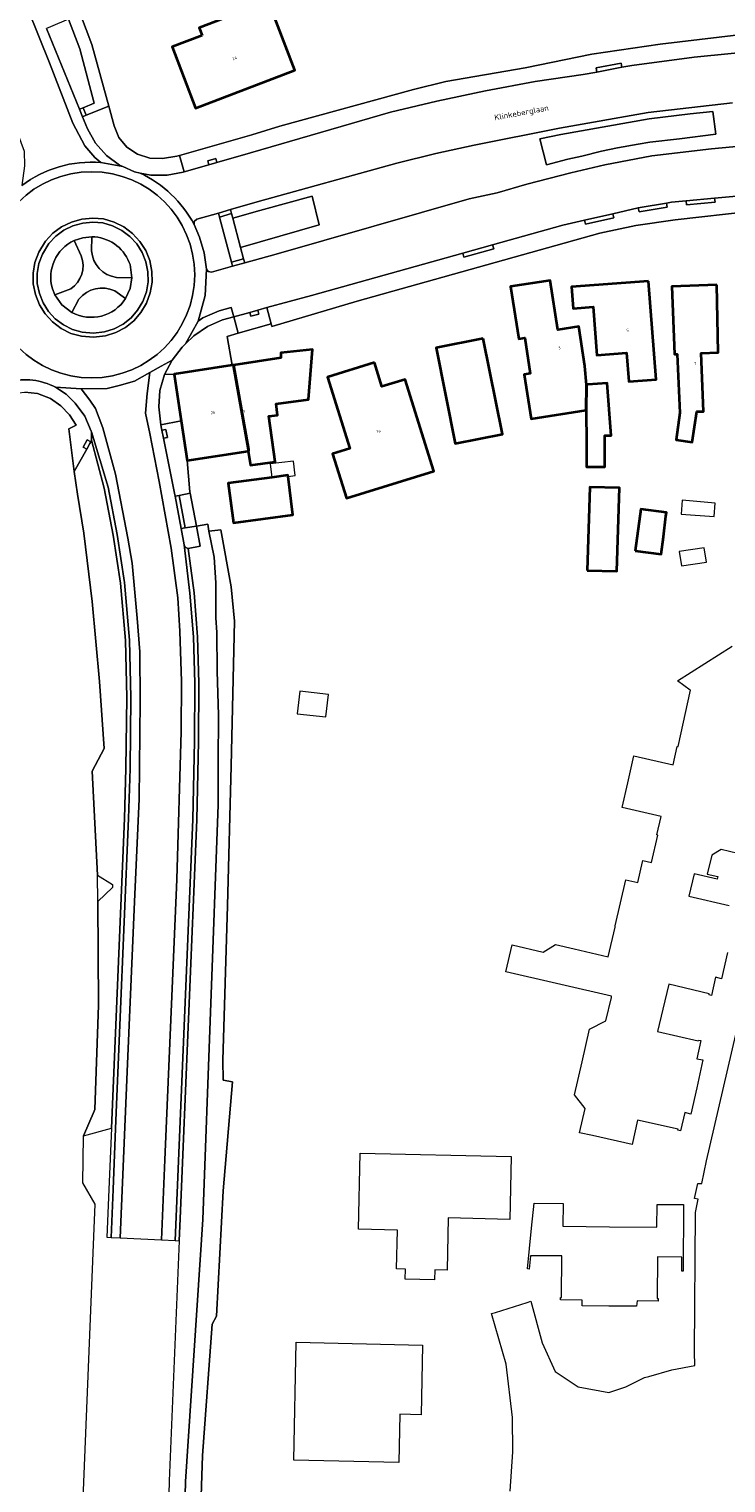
# Model space of a CAD drawing. Header units: metres. Extents: x 183400 to 185591, y 327112 to 329102.
# Tile 4 of 107: x 183816 to 183901, y 327312 to 327490. Entities that reach past the tile are written whole.
import ezdxf

# ---------------------------------------------------------------- set-up
doc = ezdxf.new("R2010")
doc.units = ezdxf.units.M
for name, color, linetype, lineweight in [('B-WE-GR-BEPLANTING_CULTUUR_BODEMBEDEKKER-GV', 90, 'Continuous', 18), ('B-WE-GR-BEPLANTING_CULTUUR_HEESTERS-GV', 90, 'Continuous', 18), ('B-WE-GR-BEPLANTING_CULTUUR_VASTE PLANTENVAK-GV', 90, 'Continuous', 18), ('B-WE-GR-GRAS-GV', 60, 'Continuous', 13), ('B-WE-IE-MEUBILAIR_WEGMEUBILAIR-G', 7, 'Continuous', 18), ('B-WE-OG-BEBOUWING-GV', 7, 'Continuous', 35), ('B-WE-OG-BEBOUWING_HUISNUMMER-T18', 10, 'Continuous', 18), ('B-WE-OG-BEBOUWING_LUIFEL-GV', 7, 'Continuous', 18), ('B-WE-OG-BEBOUWING_OVERIG-GV', 7, 'Continuous', 18), ('B-WE-OG-BEBOUWING_STRAATNAAM-T35', 50, 'Continuous', 35), ('B-WE-OG-TERREIN_ERF-GV', 7, 'Continuous', 18), ('B-WE-VH-VERHARDING_ASFALT-GV', 252, 'Continuous', 18), ('B-WE-VH-VERHARDING_BETON-GV', 252, 'Continuous', 18), ('B-WE-VH-VERHARDING_BETONSTRAATSTEEN-GV', 252, 'Continuous', 18), ('B-WE-VH-VERHARDING_TEGEL-GV', 252, 'Continuous', 18)]:
    doc.layers.add(name, color=color, linetype=linetype, lineweight=lineweight)
doc.styles.add('NLCS-ISO-M200-T25', font='NLCS-ISO.ttf')

msp = doc.modelspace()

# ---------------------------------------------------------------- linework, layer by layer
at = {"layer": 'B-WE-GR-BEPLANTING_CULTUUR_BODEMBEDEKKER-GV', "flags": 128}
msp.add_lwpolyline([(183818.819, 327490.08), (183818.329, 327489.876), (183822.361, 327479.991), (183822.822, 327480.186), (183824.158, 327480.751), (183822.416, 327487.375), (183821.047, 327491.007), (183818.819, 327490.08)], close=True, dxfattribs=at)
for points in [[(183821.306, 327457.995, 0.3434201), (183822.593, 327462.062), (183821.726, 327463.919, 0.3697428), (183819.058, 327458.029), (183819.356, 327457.289)], [(183828.796, 327459.349), (183828.577, 327460.984), (183828.452, 327461.242, 0.3054794), (183823.87, 327464.386), (183823.856, 327462.681, 0.3544732), (183826.895, 327459.412)], [(183828.017, 327456.834), (183826.688, 327457.764, 0.3517429), (183822.31, 327456.734), (183821.442, 327455.131, 0.3934209)]]:
    msp.add_lwpolyline(points, format="xyb", close=True, dxfattribs=at)
at = {"layer": 'B-WE-GR-BEPLANTING_CULTUUR_HEESTERS-GV', "flags": 128}
for points in [[(183892.159, 327475.971), (183895.801, 327476.379), (183900.227, 327476.94), (183899.873, 327479.736), (183897.094, 327479.444), (183892.062, 327478.819), (183881.256, 327476.906), (183878.7, 327476.391), (183879.511, 327473.207), (183882.135, 327473.888), (183883.843, 327474.251), (183886.262, 327474.849), (183888.21, 327475.254), (183890.716, 327475.729), (183892.159, 327475.971)], [(183842.081, 327463.077), (183851.708, 327465.839), (183850.823, 327469.346), (183844.419, 327467.599), (183841.125, 327466.648), (183842.081, 327463.077)]]:
    msp.add_lwpolyline(points, close=True, dxfattribs=at)
at = {"layer": 'B-WE-GR-BEPLANTING_CULTUUR_VASTE PLANTENVAK-GV', "flags": 128}
msp.add_lwpolyline([(183822.593, 327462.062, -0.3434201), (183821.306, 327457.995), (183819.356, 327457.289), (183820.233, 327456.049), (183821.442, 327455.131), (183822.31, 327456.734, -0.3517429), (183826.688, 327457.764), (183828.017, 327456.834), (183828.576, 327458.039), (183828.796, 327459.349), (183826.895, 327459.412, -0.3544732), (183823.856, 327462.681), (183823.87, 327464.386), (183822.772, 327464.272), (183821.726, 327463.919)], format="xyb", close=True, dxfattribs=at)
at = {"layer": 'B-WE-GR-GRAS-GV', "flags": 128}
for points in [[(183902.25, 327480.77), (183891.95, 327479.59), (183881.1, 327477.67), (183870.65, 327475.6), (183865.97, 327474.56), (183861.2, 327473.38), (183844.129, 327468.66), (183840.84, 327467.711), (183840.84, 327467.711), (183840.969, 327467.228), (183841.125, 327466.648), (183844.419, 327467.599), (183850.823, 327469.346), (183851.708, 327465.839), (183842.081, 327463.077), (183842.455, 327461.681), (183842.584, 327461.198), (183846.443, 327462.265), (183870.06, 327469.04), (183873.48, 327469.75), (183877.1, 327470.84), (183882.51, 327472.23), (183886.63, 327473.19), (183892.41, 327474.29), (183899.7, 327475.16), (183904.92, 327475.62)], [(183834.903, 327293.721), (183835.327, 327312.051), (183837.469, 327344.118), (183839.35, 327394.864), (183839.36, 327400.063), (183839.4, 327405.825), (183839.22, 327411.238), (183839.19, 327415.969), (183839.039, 327417.76), (183839.07, 327422.013), (183838.86, 327425.176), (183838.2, 327428.35), (183838.089, 327429.208), (183836.678, 327428.976), (183836.678, 327428.976), (183837.119, 327426.508), (183835.667, 327426.25), (183836.386, 327420.827), (183836.819, 327415.441), (183836.966, 327409.767), (183836.926, 327402.634), (183836.734, 327393.044), (183834.68, 327344.23), (183834.565, 327341.497), (183833.328, 327312.116), (183832.903, 327293.743)], [(183837.063, 327304.081), (183837.444, 327315.233), (183838.587, 327331.31), (183839.138, 327332.299), (183839.94, 327347.603), (183841.083, 327360.973), (183839.94, 327361.184), (183839.897, 327363.613), (183840.492, 327382.514), (183840.916, 327399.633), (183841.341, 327417.355), (183840.918, 327421.544), (183839.659, 327428.538), (183838.2, 327428.35), (183838.2, 327428.35), (183838.86, 327425.176), (183839.07, 327422.013), (183839.039, 327417.76), (183839.19, 327415.969), (183839.22, 327411.238), (183839.4, 327405.825), (183839.36, 327400.063), (183839.35, 327394.864), (183837.469, 327344.118), (183835.327, 327312.051), (183834.903, 327293.721)]]:
    msp.add_lwpolyline(points, dxfattribs=at)
for points in [[(183892.159, 327475.971), (183890.716, 327475.729), (183888.21, 327475.254), (183886.262, 327474.849), (183883.843, 327474.251), (183882.135, 327473.888), (183879.511, 327473.207), (183878.7, 327476.391), (183881.256, 327476.906), (183892.062, 327478.819), (183897.094, 327479.444), (183899.873, 327479.736), (183900.227, 327476.94), (183895.801, 327476.379), (183892.159, 327475.971)], [(183839.504, 327466.806), (183839.376, 327467.289), (183836.736, 327466.528), (183836.407, 327466.248), (183836.385, 327465.9), (183837.07, 327464.346), (183837.614, 327462.409), (183837.895, 327460.439), (183838.109, 327460.122), (183838.518, 327460.074), (183841.097, 327460.787), (183840.969, 327461.27), (183839.504, 327466.806)]]:
    msp.add_lwpolyline(points, close=True, dxfattribs=at)
at = {"layer": 'B-WE-IE-MEUBILAIR_WEGMEUBILAIR-G', "flags": 128}
for points in [[(183823.824, 327439.502), (183825.379, 327433.626), (183826.499, 327427.852), (183827.386, 327421.999), (183827.988, 327414.984), (183828.157, 327408.012), (183828.054, 327399.305), (183827.886, 327393.21), (183826.286, 327355.274)], [(183834.565, 327341.497), (183834.68, 327344.23), (183836.734, 327393.044), (183836.926, 327402.634), (183836.966, 327409.767), (183836.819, 327415.441), (183836.386, 327420.827), (183835.667, 327426.25)]]:
    msp.add_lwpolyline(points, dxfattribs=at)
at = {"layer": 'B-WE-OG-BEBOUWING-GV', "flags": 128}
for points in [[(183837.38, 327489.006), (183833.716, 327487.614), (183836.557, 327480.136), (183848.715, 327484.76), (183845.519, 327493.173), (183837.025, 327489.94), (183837.38, 327489.006)], [(183884.397, 327446.277), (183884.222, 327448.57), (183883.474, 327453.393), (183880.905, 327452.994), (183879.966, 327459.052), (183875.122, 327458.301), (183876.115, 327451.898), (183876.846, 327452.011), (183877.52, 327447.663), (183876.779, 327447.548), (183877.623, 327442.103), (183884.382, 327443.151), (183884.397, 327446.277)], [(183891.999, 327458.962), (183882.56, 327458.244), (183882.759, 327455.611), (183885.221, 327455.798), (183885.669, 327449.886), (183889.309, 327450.163), (183889.575, 327446.663), (183892.915, 327446.917), (183891.999, 327458.962)], [(183900.364, 327458.513), (183894.86, 327458.295), (183895.188, 327450.006), (183895.51, 327450.02), (183895.83, 327442.85), (183895.37, 327439.54), (183897.32, 327439.26), (183897.9, 327443.02), (183898.73, 327443.01), (183898.45, 327450.14), (183900.532, 327450.218), (183900.364, 327458.513)], [(183871.754, 327451.943), (183866.003, 327450.795), (183868.343, 327439.075), (183874.121, 327440.243), (183871.754, 327451.943)], [(183843.017, 327438.15), (183843.28, 327436.426), (183846.333, 327436.844), (183845.55, 327442.42), (183846.62, 327442.57), (183846.43, 327443.93), (183850.41, 327444.477), (183850.89, 327450.597), (183847, 327450.2), (183847, 327449.563), (183841.202, 327448.677), (183843.04, 327438.35), (183843.068, 327438.158), (183843.017, 327438.15)], [(183834.823, 327441.855), (183835.563, 327437.012), (183843.017, 327438.15), (183843.068, 327438.158), (183843.04, 327438.35), (183841.202, 327448.677), (183841.065, 327448.656), (183833.95, 327447.569), (183834.823, 327441.855)], [(183858.471, 327448.984), (183852.738, 327447.185), (183855.438, 327438.469), (183853.35, 327437.82), (183855.03, 327432.39), (183865.713, 327435.702), (183862.236, 327446.934), (183859.38, 327446.05), (183858.471, 327448.984)], [(183884.382, 327443.151), (183884.388, 327439.055), (183884.422, 327436.249), (183886.669, 327436.249), (183886.668, 327439.229), (183886.668, 327440.051), (183887.405, 327440.083), (183886.919, 327446.469), (183884.587, 327446.291), (183884.397, 327446.277), (183884.382, 327443.151)], [(183845.915, 327434.943), (183840.571, 327434.239), (183841.212, 327429.369), (183848.489, 327430.355), (183847.889, 327435.055), (183847.871, 327435.2), (183845.915, 327434.943)], [(183884.5, 327423.56), (183888.13, 327423.45), (183888.44, 327433.65), (183884.8, 327433.76), (183884.5, 327423.56)], [(183890.38, 327425.94), (183893.53, 327425.53), (183893.81, 327427.68), (183894.13, 327430.18), (183894.19, 327430.64), (183891.04, 327431.05), (183890.38, 327425.94)]]:
    msp.add_lwpolyline(points, close=True, dxfattribs=at)
at = {"layer": 'B-WE-OG-BEBOUWING_LUIFEL-GV', "flags": 128}
msp.add_lwpolyline([(183852.848, 327408.358), (183849.348, 327408.785), (183849.01, 327406.004), (183852.515, 327405.623), (183852.848, 327408.358)], close=True, dxfattribs=at)
at = {"layer": 'B-WE-OG-BEBOUWING_OVERIG-GV', "flags": 128}
for points in [[(183845.915, 327434.943), (183847.871, 327435.2), (183847.889, 327435.055), (183848.763, 327435.186), (183848.558, 327436.914), (183845.696, 327436.603), (183845.915, 327434.943)], [(183900.147, 327431.802), (183896.124, 327432.135), (183895.983, 327430.429), (183900.009, 327430.138), (183900.147, 327431.802)], [(183899.081, 327424.576), (183898.812, 327426.325), (183895.764, 327425.857), (183896.032, 327424.108), (183899.081, 327424.576)]]:
    msp.add_lwpolyline(points, close=True, dxfattribs=at)
at = {"layer": 'B-WE-OG-TERREIN_ERF-GV', "flags": 128}
for points in [[(183837.38, 327489.006), (183837.025, 327489.94), (183845.519, 327493.173), (183848.715, 327484.76), (183836.557, 327480.136), (183833.716, 327487.614), (183837.38, 327489.006)], [(183884.397, 327446.277), (183884.587, 327446.291), (183886.919, 327446.469), (183887.405, 327440.083), (183886.668, 327440.051), (183886.668, 327439.229), (183886.669, 327436.249), (183884.422, 327436.249), (183884.388, 327439.055), (183884.382, 327443.151), (183877.623, 327442.103), (183876.779, 327447.548), (183877.52, 327447.663), (183876.846, 327452.011), (183876.115, 327451.898), (183875.122, 327458.301), (183879.966, 327459.052), (183880.905, 327452.994), (183883.474, 327453.393), (183884.222, 327448.57), (183884.397, 327446.277)], [(183891.999, 327458.962), (183892.915, 327446.917), (183889.575, 327446.663), (183889.309, 327450.163), (183885.669, 327449.886), (183885.221, 327455.798), (183882.759, 327455.611), (183882.56, 327458.244), (183891.999, 327458.962)], [(183900.364, 327458.513), (183900.532, 327450.218), (183898.45, 327450.14), (183898.73, 327443.01), (183897.9, 327443.02), (183897.32, 327439.26), (183895.37, 327439.54), (183895.83, 327442.85), (183895.51, 327450.02), (183895.188, 327450.006), (183894.86, 327458.295), (183900.364, 327458.513)], [(183871.754, 327451.943), (183874.121, 327440.243), (183868.343, 327439.075), (183866.003, 327450.795), (183871.754, 327451.943)], [(183858.471, 327448.984), (183859.38, 327446.05), (183862.236, 327446.934), (183865.713, 327435.702), (183855.03, 327432.39), (183853.35, 327437.82), (183855.438, 327438.469), (183852.738, 327447.185), (183858.471, 327448.984)], [(183847.889, 327435.055), (183848.489, 327430.355), (183841.212, 327429.369), (183840.571, 327434.239), (183845.915, 327434.943), (183847.871, 327435.2), (183847.889, 327435.055)], [(183884.5, 327423.56), (183884.8, 327433.76), (183888.44, 327433.65), (183888.13, 327423.45), (183884.5, 327423.56)], [(183890.38, 327425.94), (183891.04, 327431.05), (183894.19, 327430.64), (183894.13, 327430.18), (183893.81, 327427.68), (183893.53, 327425.53), (183890.38, 327425.94)], [(183875.188, 327351.831), (183875.02, 327344.133), (183867.502, 327344.298), (183867.362, 327337.9), (183865.843, 327337.941), (183865.81, 327336.731), (183862.231, 327336.827), (183862.264, 327338.037), (183861.164, 327338.066), (183861.291, 327342.805), (183856.493, 327342.933), (183856.696, 327352.234), (183875.188, 327351.831)], [(183887.239, 327343.231), (183893.013, 327343.175), (183893.039, 327345.965), (183896.289, 327345.934), (183896.236, 327337.805), (183896.056, 327337.796), (183896.072, 327339.506), (183893.112, 327339.534), (183893.064, 327334.454), (183893.169, 327334.448), (183893.161, 327334.138), (183890.6, 327334.163), (183890.511, 327333.493), (183887.139, 327333.525), (183883.867, 327333.556), (183883.875, 327334.226), (183881.239, 327334.264), (183881.242, 327334.584), (183881.362, 327334.583), (183881.404, 327339.653), (183877.564, 327339.685), (183877.4, 327338.033), (183877.192, 327338.067), (183877.686, 327343.042), (183877.992, 327346.121), (183881.541, 327346.086), (183881.514, 327343.287), (183887.239, 327343.231)], [(183864.171, 327320.2), (183861.562, 327320.286), (183861.431, 327314.366), (183848.59, 327314.649), (183848.9, 327329.091), (183864.332, 327328.737), (183864.171, 327320.2)]]:
    msp.add_lwpolyline(points, close=True, dxfattribs=at)
for points in [[(183822.481, 327491.603), (183823.894, 327487.926), (183825.952, 327480.383), (183826.61, 327477.973), (183827.189, 327476.547), (183828.179, 327475.352), (183829.488, 327474.502), (183830.961, 327474.019), (183832.513, 327473.958), (183834.28, 327474.235), (183834.616, 327474.331), (183843.477, 327476.852), (183846.9, 327477.91), (183863.26, 327482.42), (183867.18, 327483.4), (183876.89, 327485.08), (183885.05, 327486.72), (183893.42, 327487.97), (183903.03, 327489.11)], [(183904.66, 327467.51), (183895.25, 327466.45), (183890.46, 327465.76), (183886.04, 327464.82), (183856.35, 327456.5), (183845.921, 327453.405), (183845.843, 327453.722), (183841.805, 327452.586), (183840.432, 327452.2), (183841.065, 327448.656), (183841.202, 327448.677), (183847, 327449.563), (183847, 327450.2), (183850.89, 327450.597), (183850.41, 327444.477), (183846.43, 327443.93), (183846.62, 327442.57), (183845.55, 327442.42), (183846.333, 327436.844), (183843.28, 327436.426), (183843.017, 327438.15), (183835.563, 327437.012), (183835.883, 327433.168), (183835.917, 327432.989), (183836.678, 327428.976), (183838.089, 327429.208), (183838.2, 327428.35), (183839.659, 327428.538), (183840.918, 327421.544), (183841.341, 327417.355), (183840.916, 327399.633), (183840.492, 327382.514), (183839.897, 327363.613), (183839.94, 327361.184), (183841.083, 327360.973), (183839.94, 327347.603), (183839.138, 327332.299), (183838.587, 327331.31), (183837.444, 327315.233), (183837.063, 327304.081)], [(183821.646, 327280.867), (183824.128, 327342.038), (183824.288, 327345.981), (183822.797, 327348.584), (183822.874, 327354.256), (183822.875, 327354.355), (183824.173, 327357.391), (183824.247, 327357.565), (183824.703, 327370.346), (183824.606, 327383.014), (183824.59, 327386.259), (183823.907, 327398.996), (183825.376, 327401.773), (183824.836, 327409.968), (183823.907, 327419.755), (183822.888, 327428.118), (183822.132, 327432.877), (183821.741, 327435.669), (183821.086, 327440.869), (183821.977, 327441.348), (183821.169, 327442.602), (183820.099, 327443.713), (183818.813, 327444.608), (183817.245, 327445.188), (183815.686, 327445.36)], [(183901.671, 327376.793), (183900.942, 327373.586), (183900.203, 327373.779), (183899.712, 327371.544), (183899.399, 327371.617), (183899.426, 327371.735), (183894.464, 327372.899), (183893.747, 327369.845), (183893.109, 327367.125), (183898.071, 327365.961), (183898.099, 327366.078), (183898.415, 327366.016), (183897.903, 327363.792), (183898.658, 327363.635), (183897.887, 327360.225), (183897.16, 327357.011), (183896.424, 327357.222), (183895.897, 327354.966), (183895.585, 327355.036), (183895.611, 327355.153), (183890.662, 327356.253), (183890, 327353.276), (183885.123, 327354.379), (183883.56, 327354.733), (183884.242, 327357.695), (183882.937, 327359.381), (183883.864, 327363.406), (183884.786, 327367.411), (183886.783, 327368.418), (183887.447, 327371.303), (183887.447, 327371.303), (183887.482, 327371.455), (183874.54, 327374.435), (183875.294, 327377.709), (183879.105, 327376.832), (183880.599, 327377.75), (183882.899, 327377.221), (183887.06, 327376.263), (183887.896, 327379.894), (183887.93, 327380.044), (183889.232, 327385.696), (183890.674, 327385.364), (183891.258, 327387.901), (183891.291, 327388.044), (183892.344, 327387.801), (183893.118, 327391.163), (183893.02, 327391.186), (183893.539, 327393.437), (183888.754, 327394.538), (183889.451, 327397.565), (183890.212, 327400.873), (183894.997, 327399.771), (183895.513, 327402.012), (183895.632, 327401.985), (183897.136, 327408.889), (183897.098, 327408.917), (183895.548, 327410.054), (183902.214, 327414.289)], [(183902.919, 327388.925), (183900.866, 327389.41), (183899.725, 327388.705), (183899.18, 327386.397), (183900.476, 327386.091), (183900.397, 327385.757), (183897.579, 327386.423), (183896.931, 327383.683), (183901.871, 327382.542)], [(183875.06, 327310.87), (183875.39, 327315.67), (183875.36, 327319.87), (183874.59, 327326.4), (183872.803, 327332.592), (183873.279, 327332.744), (183877.135, 327333.971), (183877.612, 327334.123), (183878.994, 327329.022), (183880.574, 327325.507), (183883.369, 327323.64), (183887.142, 327322.951), (183889.219, 327323.654), (183891.5, 327324.778), (183892.015, 327324.919), (183894.843, 327325.695), (183897.642, 327326.225), (183897.639, 327327.917), (183897.729, 327344.989), (183898.087, 327346.584), (183897.639, 327346.693), (183898.04, 327348.53), (183898.501, 327348.517), (183899.102, 327351.3), (183906.811, 327384.506)]]:
    msp.add_lwpolyline(points, dxfattribs=at)
at = {"layer": 'B-WE-VH-VERHARDING_ASFALT-GV', "flags": 128}
for points in [[(183806.464, 327501.011), (183813.436, 327480.709), (183815.598, 327474.857), (183815.631, 327473.068), (183815.311, 327470.651, -0.1844412), (183824.973, 327473.469), (183824.263, 327474.094), (183823.034, 327475.528), (183821.562, 327478.289), (183818.692, 327485.671), (183812.018, 327502.218)], [(183906.24, 327487.21), (183897.59, 327486.37), (183889.95, 327485.36), (183888.745, 327485.132), (183885.679, 327484.552), (183883.98, 327484.23), (183878.12, 327483.39), (183872.07, 327482.25), (183866.11, 327480.99), (183860.43, 327479.64), (183843.283, 327474.667), (183839.178, 327473.486), (183838.217, 327473.209), (183835.189, 327472.338), (183835.055, 327472.299), (183833.087, 327471.912), (183831.086, 327471.911), (183829.797, 327472.191, -0.1622035), (183836.385, 327465.9), (183836.407, 327466.248), (183836.736, 327466.528), (183839.376, 327467.289), (183840.84, 327467.711), (183844.129, 327468.66), (183861.2, 327473.38), (183865.97, 327474.56), (183870.65, 327475.6), (183881.1, 327477.67), (183891.95, 327479.59), (183902.25, 327480.77)], [(183813.795, 327446.666, -0.182835), (183819.429, 327445.97), (183822.587, 327445.76), (183825.75, 327445.837), (183827.24, 327446.173), (183829.107, 327446.708), (183830.972, 327447.767), (183832.353, 327448.552), (183833.73, 327449.294), (183834.927, 327450.885), (183835.357, 327451.299), (183836.878, 327454.077), (183837.753, 327457.199), (183837.895, 327460.439), (183837.614, 327462.409), (183837.07, 327464.346), (183836.385, 327465.9, 0.1622035), (183829.797, 327472.191), (183829.121, 327472.337), (183827.675, 327472.981), (183824.973, 327473.469, 0.1844412), (183815.311, 327470.651)]]:
    msp.add_lwpolyline(points, format="xyb", dxfattribs=at)
for points in [[(183812.018, 327502.218), (183818.692, 327485.671), (183821.562, 327478.289), (183823.034, 327475.528), (183824.263, 327474.094), (183824.973, 327473.469), (183827.675, 327472.981), (183827.284, 327473.155), (183825.664, 327474.347), (183824.343, 327475.851), (183823.339, 327477.593), (183822.736, 327479.071), (183822.361, 327479.991), (183818.329, 327489.876)], [(183904.92, 327475.62), (183899.7, 327475.16), (183892.41, 327474.29), (183886.63, 327473.19), (183882.51, 327472.23), (183877.1, 327470.84), (183873.48, 327469.75), (183870.06, 327469.04), (183846.443, 327462.265), (183842.584, 327461.198), (183841.097, 327460.787), (183838.518, 327460.074), (183838.109, 327460.122), (183837.895, 327460.439), (183837.753, 327457.199), (183836.878, 327454.077), (183837.445, 327454.466), (183839.46, 327455.342), (183840.922, 327455.746), (183841.242, 327454.59), (183843.223, 327455.138), (183844.186, 327455.404), (183845.293, 327455.71), (183850.741, 327457.217), (183869.27, 327462.39), (183872.918, 327463.409), (183881.52, 327465.81), (183884.167, 327466.414), (183887.639, 327467.206), (183890.747, 327467.914), (183890.99, 327467.97), (183894.176, 327468.511), (183894.82, 327468.62), (183896.602, 327468.788), (183900.087, 327469.115), (183903.22, 327469.41)]]:
    msp.add_lwpolyline(points, dxfattribs=at)
for points in [[(183811.239, 327459.732, -1), (183836.471, 327459.732, -1)], [(183836.471, 327459.732, 1), (183811.239, 327459.732, 1)]]:
    msp.add_lwpolyline(points, format="xyb", close=True, dxfattribs=at)
for points in [[(183830.974, 327461.463), (183831.237, 327460.155), (183831.264, 327458.831), (183831.039, 327457.508), (183830.583, 327456.258), (183829.896, 327455.115), (183829.029, 327454.108), (183827.988, 327453.282), (183826.812, 327452.66), (183825.547, 327452.243), (183824.099, 327452.082), (183822.626, 327452.214), (183821.327, 327452.564), (183820.134, 327453.167), (183819.08, 327453.968), (183818.175, 327454.944), (183817.476, 327456.069), (183816.981, 327457.305), (183816.713, 327458.615), (183816.707, 327459.936), (183816.927, 327461.239), (183817.383, 327462.489), (183818.215, 327463.851), (183819.129, 327464.817), (183820.191, 327465.611), (183821.392, 327466.187), (183822.674, 327466.548), (183824.002, 327466.674), (183825.317, 327466.572), (183826.608, 327466.187), (183827.798, 327465.594), (183828.867, 327464.803), (183829.769, 327463.818), (183830.483, 327462.694), (183830.974, 327461.463)], [(183835.357, 327451.299), (183836.367, 327452.272), (183838.029, 327453.411), (183839.861, 327454.208), (183841.242, 327454.59), (183840.922, 327455.746), (183839.46, 327455.342), (183837.445, 327454.466), (183836.878, 327454.077), (183835.357, 327451.299)], [(183834.823, 327428.671), (183834.073, 327432.64), (183834.045, 327432.787), (183832.649, 327439.74), (183832.452, 327440.72), (183832.368, 327441.141), (183832.342, 327441.357), (183832.079, 327443.587), (183832.208, 327445.572), (183832.791, 327447.511), (183833.73, 327449.294), (183832.353, 327448.552), (183830.972, 327447.767), (183830.65, 327445.213), (183830.438, 327442.779), (183830.968, 327440.309), (183832.136, 327434.418), (183833.602, 327426.292), (183834.397, 327420.182), (183834.644, 327416.101), (183834.838, 327409.953), (183834.821, 327403.856), (183834.292, 327385.718), (183832.833, 327351.421), (183832.425, 327341.608), (183834.065, 327341.523), (183836.234, 327393.06), (183836.426, 327402.64), (183836.466, 327409.762), (183836.32, 327415.414), (183835.889, 327420.774), (183835.179, 327426.665), (183834.823, 327428.671)], [(183822.587, 327445.76), (183823.63, 327444.401), (183824.343, 327443.368), (183825.235, 327441.011), (183826.771, 327435.317), (183828.287, 327427.486), (183828.822, 327424.433), (183829.447, 327417.726), (183829.749, 327413.57), (183829.803, 327407.556), (183829.678, 327395.551), (183829.142, 327383.92), (183828.256, 327363.183), (183827.354, 327341.871), (183832.425, 327341.608), (183832.833, 327351.421), (183834.292, 327385.718), (183834.821, 327403.856), (183834.838, 327409.953), (183834.644, 327416.101), (183834.397, 327420.182), (183833.602, 327426.292), (183832.136, 327434.418), (183830.968, 327440.309), (183830.438, 327442.779), (183830.65, 327445.213), (183830.972, 327447.767), (183829.107, 327446.708), (183827.24, 327446.173), (183825.75, 327445.837), (183822.587, 327445.76)], [(183819.429, 327445.97), (183820.726, 327445.118), (183821.834, 327444.033), (183823.012, 327442.428), (183823.809, 327440.604), (183823.834, 327440.521), (183825.867, 327433.738), (183826.992, 327427.937), (183827.883, 327422.058), (183828.487, 327415.011), (183828.657, 327408.015), (183828.554, 327399.295), (183828.386, 327393.193), (183826.786, 327355.253), (183826.491, 327347.78), (183826.244, 327341.928), (183827.354, 327341.871), (183828.256, 327363.183), (183829.142, 327383.92), (183829.678, 327395.551), (183829.803, 327407.556), (183829.749, 327413.57), (183829.447, 327417.726), (183828.822, 327424.433), (183828.287, 327427.486), (183826.771, 327435.317), (183825.235, 327441.011), (183824.343, 327443.368), (183823.63, 327444.401), (183822.587, 327445.76), (183819.429, 327445.97)]]:
    msp.add_lwpolyline(points, close=True, dxfattribs=at)
at = {"layer": 'B-WE-VH-VERHARDING_BETON-GV', "flags": 128}
for points in [[(183823.211, 327479.265), (183822.822, 327480.186), (183822.361, 327479.991), (183822.736, 327479.071), (183823.211, 327479.265)], [(183839.178, 327473.486), (183839.04, 327473.966), (183838.079, 327473.69), (183838.217, 327473.209), (183839.178, 327473.486)], [(183840.969, 327467.228), (183840.84, 327467.711), (183839.376, 327467.289), (183839.504, 327466.806), (183840.969, 327467.228)], [(183830.974, 327461.463), (183830.483, 327462.694), (183829.769, 327463.818), (183828.867, 327464.803), (183827.798, 327465.594), (183826.608, 327466.187), (183825.317, 327466.572), (183824.002, 327466.674), (183822.674, 327466.548), (183821.392, 327466.187), (183820.191, 327465.611), (183819.129, 327464.817), (183818.215, 327463.851), (183817.383, 327462.489), (183816.927, 327461.239), (183816.707, 327459.936), (183816.713, 327458.615), (183816.981, 327457.305), (183817.476, 327456.069), (183818.175, 327454.944), (183819.08, 327453.968), (183820.134, 327453.167), (183821.327, 327452.564), (183822.626, 327452.214), (183824.099, 327452.082), (183825.547, 327452.243), (183826.812, 327452.66), (183827.988, 327453.282), (183829.029, 327454.108), (183829.896, 327455.115), (183830.583, 327456.258), (183831.039, 327457.508), (183831.264, 327458.831), (183831.237, 327460.155), (183830.974, 327461.463)], [(183830.493, 327461.32), (183830.738, 327460.1), (183830.763, 327458.868), (183830.554, 327457.637), (183830.13, 327456.474), (183829.489, 327455.409), (183828.681, 327454.47), (183827.713, 327453.702), (183826.615, 327453.122), (183825.44, 327452.734), (183824.094, 327452.584), (183822.714, 327452.708), (183821.507, 327453.033), (183820.4, 327453.593), (183819.417, 327454.34), (183818.574, 327455.249), (183817.924, 327456.296), (183817.462, 327457.449), (183817.213, 327458.667), (183817.207, 327459.895), (183817.412, 327461.111), (183817.836, 327462.271), (183818.614, 327463.546), (183819.463, 327464.442), (183820.451, 327465.181), (183821.569, 327465.717), (183822.766, 327466.054), (183824.006, 327466.172), (183825.225, 327466.078), (183826.424, 327465.72), (183827.536, 327465.166), (183828.531, 327464.43), (183829.371, 327463.513), (183830.036, 327462.465), (183830.493, 327461.32)], [(183842.455, 327461.681), (183840.969, 327461.27), (183841.097, 327460.787), (183842.584, 327461.198), (183842.455, 327461.681)], [(183843.223, 327455.138), (183843.356, 327454.656), (183844.32, 327454.922), (183844.186, 327455.404), (183843.223, 327455.138)], [(183832.649, 327439.74), (183833.14, 327439.838), (183832.943, 327440.819), (183832.452, 327440.72), (183832.649, 327439.74)], [(183823.744, 327439.283), (183823.313, 327439.519), (183822.827, 327438.646), (183823.265, 327438.405), (183823.638, 327439.075), (183823.744, 327439.283)], [(183834.564, 327432.733), (183834.073, 327432.64), (183834.823, 327428.671), (183835.316, 327428.752), (183834.564, 327432.733)]]:
    msp.add_lwpolyline(points, close=True, dxfattribs=at)
at = {"layer": 'B-WE-VH-VERHARDING_BETONSTRAATSTEEN-GV', "flags": 128}
for points in [[(183888.745, 327485.132), (183888.652, 327485.623), (183885.586, 327485.043), (183885.679, 327484.552), (183888.745, 327485.132)], [(183835.189, 327472.338), (183834.616, 327474.331), (183834.28, 327474.235), (183832.513, 327473.958), (183830.961, 327474.019), (183829.488, 327474.502), (183828.179, 327475.352), (183827.189, 327476.547), (183826.61, 327477.973), (183825.952, 327480.383), (183823.211, 327479.265), (183822.736, 327479.071), (183823.339, 327477.593), (183824.343, 327475.851), (183825.664, 327474.347), (183827.284, 327473.155), (183827.675, 327472.981), (183829.121, 327472.337), (183829.797, 327472.191), (183831.086, 327471.911), (183833.087, 327471.912), (183835.055, 327472.299), (183835.189, 327472.338)], [(183896.602, 327468.788), (183896.649, 327468.29), (183900.134, 327468.618), (183900.087, 327469.115), (183896.602, 327468.788)], [(183884.167, 327466.414), (183884.279, 327465.926), (183887.75, 327466.718), (183887.639, 327467.206), (183884.167, 327466.414)], [(183890.747, 327467.914), (183890.858, 327467.427), (183891.088, 327467.479), (183894.26, 327468.018), (183894.176, 327468.511), (183890.99, 327467.97), (183890.747, 327467.914)], [(183830.493, 327461.32), (183830.036, 327462.465), (183829.371, 327463.513), (183828.531, 327464.43), (183827.536, 327465.166), (183826.424, 327465.72), (183825.225, 327466.078), (183824.006, 327466.172), (183822.766, 327466.054), (183821.569, 327465.717), (183820.451, 327465.181), (183819.463, 327464.442), (183818.614, 327463.546), (183817.836, 327462.271), (183817.412, 327461.111), (183817.207, 327459.895), (183817.213, 327458.667), (183817.462, 327457.449), (183817.924, 327456.296), (183818.574, 327455.249), (183819.417, 327454.34), (183820.4, 327453.593), (183821.507, 327453.033), (183822.714, 327452.708), (183824.094, 327452.584), (183825.44, 327452.734), (183826.615, 327453.122), (183827.713, 327453.702), (183828.681, 327454.47), (183829.489, 327455.409), (183830.13, 327456.474), (183830.554, 327457.637), (183830.763, 327458.868), (183830.738, 327460.1), (183830.493, 327461.32)], [(183869.27, 327462.39), (183869.405, 327461.909), (183873.053, 327462.927), (183872.918, 327463.409), (183869.27, 327462.39)], [(183841.242, 327454.59), (183839.861, 327454.208), (183838.029, 327453.411), (183836.367, 327452.272), (183835.357, 327451.299), (183834.927, 327450.885), (183833.73, 327449.294), (183832.791, 327447.511), (183833.95, 327447.569), (183841.065, 327448.656), (183840.432, 327452.2), (183841.805, 327452.586), (183841.242, 327454.59)], [(183833.95, 327447.569), (183832.791, 327447.511), (183832.208, 327445.572), (183832.079, 327443.587), (183832.342, 327441.357), (183834.823, 327441.855), (183833.95, 327447.569)], [(183825.724, 327341.955), (183826.244, 327341.928), (183826.491, 327347.78), (183826.786, 327355.253), (183828.386, 327393.193), (183828.554, 327399.295), (183828.657, 327408.015), (183828.487, 327415.011), (183827.883, 327422.058), (183826.992, 327427.937), (183825.867, 327433.738), (183823.834, 327440.521), (183823.824, 327439.502), (183825.379, 327433.626), (183826.499, 327427.852), (183827.386, 327421.999), (183827.988, 327414.984), (183828.157, 327408.012), (183828.054, 327399.305), (183827.886, 327393.21), (183826.286, 327355.274), (183825.971, 327347.802), (183825.724, 327341.955)], [(183821.741, 327435.669), (183822.132, 327432.877), (183822.888, 327428.118), (183823.907, 327419.755), (183824.836, 327409.968), (183825.376, 327401.773), (183823.907, 327398.996), (183824.59, 327386.259), (183826.432, 327385.117), (183826.407, 327384.735), (183824.606, 327383.014), (183824.703, 327370.346), (183824.247, 327357.565), (183824.173, 327357.391), (183822.875, 327354.355), (183826.286, 327355.274), (183827.886, 327393.21), (183828.054, 327399.305), (183828.157, 327408.012), (183827.988, 327414.984), (183827.386, 327421.999), (183826.499, 327427.852), (183825.379, 327433.626), (183823.824, 327439.502), (183823.744, 327439.283), (183823.638, 327439.075), (183823.265, 327438.405), (183821.741, 327435.669)], [(183834.564, 327432.733), (183835.316, 327428.752), (183836.678, 327428.976), (183835.917, 327432.989), (183834.564, 327432.733)], [(183834.065, 327341.523), (183834.565, 327341.497), (183834.68, 327344.23), (183836.734, 327393.044), (183836.926, 327402.634), (183836.966, 327409.767), (183836.819, 327415.441), (183836.386, 327420.827), (183835.667, 327426.25), (183835.342, 327426.369), (183835.179, 327426.665), (183835.889, 327420.774), (183836.32, 327415.414), (183836.466, 327409.762), (183836.426, 327402.64), (183836.234, 327393.06), (183834.065, 327341.523)]]:
    msp.add_lwpolyline(points, close=True, dxfattribs=at)
for points in [[(183821.726, 327463.919), (183822.772, 327464.272), (183823.87, 327464.386, -0.3054794), (183828.452, 327461.242), (183828.577, 327460.984), (183828.796, 327459.349), (183828.576, 327458.039), (183828.017, 327456.834, -0.3934209), (183821.442, 327455.131), (183820.233, 327456.049), (183819.356, 327457.289), (183819.058, 327458.029, -0.3697428)], [(183823.265, 327438.405), (183822.827, 327438.646), (183823.313, 327439.519), (183823.744, 327439.283), (183823.824, 327439.502), (183823.834, 327440.521), (183823.809, 327440.604), (183823.012, 327442.428), (183821.834, 327444.033), (183820.726, 327445.118), (183819.429, 327445.97, 0.182835), (183813.795, 327446.666), (183811.266, 327445.986), (183811.651, 327444.554), (183814.132, 327445.222), (183815.686, 327445.36), (183817.245, 327445.188), (183818.813, 327444.608), (183820.099, 327443.713), (183821.169, 327442.602), (183821.977, 327441.348), (183821.086, 327440.869), (183821.741, 327435.669)]]:
    msp.add_lwpolyline(points, format="xyb", close=True, dxfattribs=at)
at = {"layer": 'B-WE-VH-VERHARDING_TEGEL-GV', "flags": 128}
for points in [[(183822.822, 327480.186), (183823.211, 327479.265), (183825.952, 327480.383), (183823.894, 327487.926), (183822.481, 327491.603), (183821.047, 327491.007), (183822.416, 327487.375), (183824.158, 327480.751), (183822.822, 327480.186)], [(183840.969, 327461.27), (183842.455, 327461.681), (183842.081, 327463.077), (183841.125, 327466.648), (183840.969, 327467.228), (183839.504, 327466.806), (183840.969, 327461.27)], [(183844.186, 327455.404), (183844.32, 327454.922), (183843.356, 327454.656), (183843.223, 327455.138), (183841.242, 327454.59), (183841.805, 327452.586), (183845.843, 327453.722), (183845.293, 327455.71), (183844.186, 327455.404)], [(183832.452, 327440.72), (183832.943, 327440.819), (183833.14, 327439.838), (183832.649, 327439.74), (183834.045, 327432.787), (183834.073, 327432.64), (183834.564, 327432.733), (183835.917, 327432.989), (183835.883, 327433.168), (183835.563, 327437.012), (183834.823, 327441.855), (183832.342, 327441.357), (183832.368, 327441.141), (183832.452, 327440.72)], [(183835.667, 327426.25), (183837.119, 327426.508), (183836.678, 327428.976), (183835.316, 327428.752), (183834.823, 327428.671), (183835.179, 327426.665), (183835.342, 327426.369), (183835.667, 327426.25)]]:
    msp.add_lwpolyline(points, close=True, dxfattribs=at)
for points in [[(183903.03, 327489.11), (183893.42, 327487.97), (183885.05, 327486.72), (183876.89, 327485.08), (183867.18, 327483.4), (183863.26, 327482.42), (183846.9, 327477.91), (183843.477, 327476.852), (183834.616, 327474.331), (183835.189, 327472.338), (183838.217, 327473.209), (183838.079, 327473.69), (183839.04, 327473.966), (183839.178, 327473.486), (183843.283, 327474.667), (183860.43, 327479.64), (183866.11, 327480.99), (183872.07, 327482.25), (183878.12, 327483.39), (183883.98, 327484.23), (183885.679, 327484.552), (183885.586, 327485.043), (183888.652, 327485.623), (183888.745, 327485.132), (183889.95, 327485.36), (183897.59, 327486.37), (183906.24, 327487.21)], [(183903.22, 327469.41), (183900.087, 327469.115), (183900.134, 327468.618), (183896.649, 327468.29), (183896.602, 327468.788), (183894.82, 327468.62), (183894.176, 327468.511), (183894.26, 327468.018), (183891.088, 327467.479), (183890.858, 327467.427), (183890.747, 327467.914), (183887.639, 327467.206), (183887.75, 327466.718), (183884.279, 327465.926), (183884.167, 327466.414), (183881.52, 327465.81), (183872.918, 327463.409), (183872.918, 327463.409), (183873.053, 327462.927), (183869.405, 327461.909), (183869.27, 327462.39), (183850.741, 327457.217), (183845.293, 327455.71), (183845.843, 327453.722), (183845.921, 327453.405), (183856.35, 327456.5), (183886.04, 327464.82), (183890.46, 327465.76), (183895.25, 327466.45), (183904.66, 327467.51)]]:
    msp.add_lwpolyline(points, dxfattribs=at)

# ---------------------------------------------------------------- texts
at = {"layer": 'B-WE-OG-BEBOUWING_HUISNUMMER-T18', "char_height": 0.36, "attachment_point": 5, "style": 'NLCS-ISO-M200-T25'}
for s, insert, rotation in [('24', (183841.371, 327486.247), 20.8), ('5', (183889.449, 327452.943), 4.3), ('3', (183881.084, 327450.783), 8.8), ('7', (183897.696, 327448.887), 2.2), ('26', (183838.713, 327442.876), 8.7), ('1', (183842.518, 327443.019), 8), ('1a', (183858.964, 327440.606), 17.2)]:
    msp.add_mtext(s, dxfattribs=dict(at, insert=insert, rotation=rotation))
at = {"layer": 'B-WE-OG-BEBOUWING_STRAATNAAM-T35', "insert": (183876.47, 327479.477), "char_height": 0.7, "attachment_point": 5, "rotation": 10.6, "style": 'NLCS-ISO-M200-T25'}
msp.add_mtext('Klinkeberglaan', dxfattribs=at)

doc.saveas('drawing.dxf')
